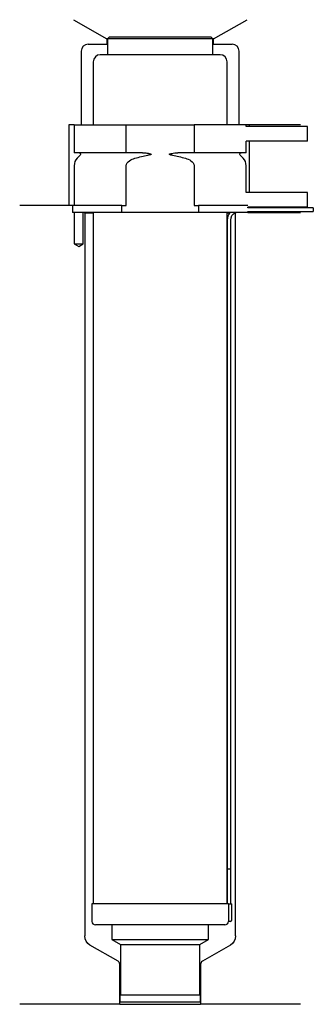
# Model space of a CAD drawing. Header units: inches. Extents: x 28 to 112, y 120 to 401.
import ezdxf

# ---------------------------------------------------------------- set-up
doc = ezdxf.new("R2010")
doc.units = ezdxf.units.IN
for name, color, linetype in [('201', 7, 'Continuous'), ('30', 7, 'Continuous'), ('32', 7, 'Continuous')]:
    doc.layers.add(name, color=color, linetype=linetype)

msp = doc.modelspace()

# ---------------------------------------------------------------- linework, layer by layer
at = {"layer": '201', "color": 113}
for p, q in [((43.4, 401.03), (52.92, 395.53)), ((83.32, 395.53), (92.85, 401.03)), ((47.62, 394.03), (52.92, 394.03)), ((53.12, 395.53), (52.92, 395.53)), ((52.92, 395.53), (52.92, 394.03)), ((52.92, 394.03), (53.12, 394.03)), ((83.32, 395.53), (83.12, 395.53)), ((83.12, 394.03), (83.32, 394.03)), ((83.32, 394.03), (83.32, 395.53)), ((83.32, 394.03), (88.62, 394.03)), ((45.62, 392.03), (45.62, 371.03)), ((90.62, 371.03), (90.62, 392.03)), ((42.12, 371.03), (42.12, 348.03)), ((43.62, 371.03), (42.12, 371.03)), ((108.12, 371.03), (92.62, 371.03)), ((93.42, 371.03), (93.42, 370.53)), ((93.42, 366.33), (93.42, 351.73)), ((42.12, 348.03), (28.12, 348.03)), ((43.12, 348.03), (28.12, 348.03)), ((43.12, 348.03), (43.12, 346.03)), ((43.67, 346.03), (43.67, 337.03)), ((46.17, 337.03), (46.17, 346.03)), ((46.52, 346.03), (46.62, 345.93)), ((46.62, 345.93), (49.07, 345.93)), ((46.62, 345.93), (46.62, 139.59)), ((87.17, 345.93), (87.92, 345.93)), ((89.37, 345.93), (89.62, 345.93)), ((89.62, 345.93), (89.72, 346.03)), ((89.62, 139.59), (89.62, 345.93)), ((93.12, 346.03), (108.12, 346.03)), ((43.67, 337.03), (44.92, 336.31)), ((44.92, 336.31), (46.17, 337.03)), ((56.12, 132.37), (48.12, 136.99)), ((88.12, 136.99), (80.13, 132.37)), ((56.62, 120.08), (56.62, 131.51)), ((79.63, 131.51), (79.63, 120.08)), ((56.62, 120.08), (28.12, 120.08)), ((56.62, 120.08), (79.63, 120.08)), ((108.12, 120.08), (79.63, 120.08))]:
    msp.add_line(p, q, dxfattribs=at)
for centre, radius, start, end in [((47.62, 392.03), 2, 90, 180), ((88.62, 392.03), 2, 0, 90), ((55.62, 131.51), 1, 0, 60), ((80.63, 131.51), 1, 120, 180)]:
    msp.add_arc(centre, radius, start, end, dxfattribs=at)
at = {"layer": '201', "color": 113, "extrusion": (0, 0, -1)}
for centre, start, end in [((-49.62, 139.59), 300, 360), ((-86.62, 139.59), 180, 240)]:
    msp.add_arc(centre, 3, start, end, dxfattribs=at)
at = {"layer": '30', "color": 113}
for p, q in [((53.62, 396.03), (53.12, 395.53)), ((83.12, 395.53), (53.12, 395.53)), ((53.12, 395.53), (53.12, 391.03)), ((82.62, 396.03), (53.62, 396.03)), ((83.12, 395.53), (82.62, 396.03)), ((83.12, 391.03), (83.12, 395.53)), ((85.17, 391.03), (51.07, 391.03)), ((49.07, 389.03), (49.07, 371.03)), ((87.17, 371.03), (87.17, 389.03)), ((43.62, 371.03), (43.62, 363.03)), ((43.62, 371.03), (58.43, 371.03)), ((58.43, 363.03), (58.43, 371.03)), ((58.43, 371.03), (77.82, 371.03)), ((92.62, 371.03), (77.82, 371.03)), ((77.82, 371.03), (77.82, 363.03)), ((92.62, 370.53), (92.62, 371.03)), ((92.62, 363.03), (92.62, 366.33)), ((58.43, 363.03), (43.62, 363.03)), ((63.12, 363.03), (58.43, 363.03)), ((77.82, 363.03), (73.13, 363.03)), ((92.62, 363.03), (77.82, 363.03)), ((45.36, 362.34), (44.5, 361.49)), ((91.74, 361.49), (90.89, 362.34)), ((43.62, 359.37), (43.62, 348.03)), ((58.43, 348.03), (58.43, 359.37)), ((77.82, 359.37), (77.82, 348.03)), ((92.62, 351.73), (92.62, 359.37)), ((43.12, 348.03), (43.12, 346.03)), ((57.22, 348.03), (43.12, 348.03)), ((57.22, 346.03), (43.12, 346.03)), ((43.67, 346.03), (43.67, 337.03)), ((46.17, 337.03), (46.17, 346.03)), ((49.07, 346.03), (49.07, 148.73)), ((57.22, 346.03), (57.22, 348.03)), ((57.22, 348.03), (58.43, 348.03)), ((79.02, 346.03), (57.22, 346.03)), ((77.82, 348.03), (79.02, 348.03)), ((79.02, 348.03), (79.02, 346.03)), ((93.09, 348.03), (79.02, 348.03)), ((93.12, 346.03), (79.02, 346.03)), ((87.17, 148.73), (87.17, 346.03)), ((93.12, 347.33), (93.12, 347.53)), ((111.72, 347.33), (93.12, 347.33)), ((93.12, 346.03), (93.12, 346.33)), ((93.12, 346.33), (111.72, 346.33)), ((111.72, 347.33), (111.72, 346.33)), ((87.22, 343.83), (87.22, 158.73)), ((88.22, 158.73), (88.22, 343.83)), ((43.67, 337.03), (46.17, 337.03)), ((87.22, 158.73), (87.22, 148.73)), ((87.22, 158.73), (88.22, 158.73)), ((87.22, 158.73), (88.22, 158.73)), ((88.22, 148.73), (88.22, 158.73)), ((48.67, 148.73), (48.67, 143.73)), ((87.55, 148.73), (48.67, 148.73)), ((87.55, 148.73), (87.55, 144.23)), ((87.55, 148.73), (88.57, 148.73)), ((88.57, 144.23), (88.57, 148.73)), ((88.07, 143.73), (87.57, 143.73)), ((86.57, 142.73), (49.67, 142.73)), ((54.37, 142.73), (54.37, 138.54)), ((81.87, 138.54), (81.87, 142.73)), ((54.37, 138.54), (56.82, 137.13)), ((54.37, 138.54), (81.87, 138.54)), ((79.43, 137.13), (81.87, 138.54)), ((56.82, 137.13), (56.82, 122.83)), ((56.82, 137.13), (79.43, 137.13)), ((79.43, 122.83), (79.43, 137.13)), ((56.62, 122.83), (79.63, 122.83)), ((56.62, 122.83), (56.62, 120.83)), ((56.62, 120.83), (79.63, 120.83)), ((79.63, 120.83), (79.63, 122.83))]:
    msp.add_line(p, q, dxfattribs=at)
for centre, radius, start, end in [((51.07, 389.03), 2, 90, 180), ((85.17, 389.03), 2, 0, 90), ((46.62, 359.37), 3, 135, 180), ((89.62, 359.37), 3, 0, 45), ((90.72, 343.83), 3.5, 141.0539, 180), ((49.67, 143.73), 1, 180, 270), ((86.57, 143.73), 1, -90, 0), ((88.07, 144.23), 0.5, -90, 0)]:
    msp.add_arc(centre, radius, start, end, dxfattribs=at)
at = {"layer": '30', "color": 113, "extrusion": (0, 0, -1)}
for centre, radius, start, end in [((-45.07, 362.63), 0.4, 90, 225), ((-91.17, 362.63), 0.4, -45, 90), ((-90.72, 343.83), 2.5, 0, 61.6416)]:
    msp.add_arc(centre, radius, start, end, dxfattribs=at)
at = {"layer": '30', "color": 113}
for points, knots in [([(63.12, 363.03), (63.16, 363.03), (63.2, 363.03), (63.74, 363.02), (64.24, 362.98), (64.74, 362.9), (64.93, 362.86), (65.13, 362.83), (65.35, 362.75), (65.37, 362.74), (65.42, 362.72), (65.43, 362.72), (65.47, 362.7), (65.48, 362.69), (65.5, 362.67), (65.51, 362.66), (65.51, 362.65), (65.52, 362.64), (65.52, 362.63), (65.52, 362.63), (65.52, 362.62), (65.52, 362.61), (65.51, 362.6), (65.51, 362.59), (65.49, 362.57), (65.47, 362.56), (65.38, 362.5), (65.29, 362.48), (65.03, 362.41), (64.84, 362.37), (64.64, 362.34)], [0, 0, 0, 0, 0.037532, 0.037532, 0.479326, 0.479326, 0.479326, 0.652283, 0.652283, 0.67679, 0.67679, 0.692908, 0.692908, 0.709848, 0.709848, 0.715998, 0.715998, 0.722254, 0.722254, 0.726798, 0.726798, 0.731321, 0.731321, 0.738696, 0.738696, 0.757525, 0.757525, 0.830443, 0.830443, 1, 1, 1, 1]), ([(71.6, 362.34), (71.32, 362.39), (71, 362.4), (70.71, 362.6), (70.75, 362.69), (70.88, 362.75), (70.95, 362.77), (71.15, 362.83), (71.29, 362.86), (71.99, 362.98), (72.56, 363.03), (73.13, 363.03)], [0, 0, 0, 0, 0.25, 0.25, 0.3125, 0.3125, 0.375, 0.375, 0.5, 0.5, 1, 1, 1, 1]), ([(58.43, 359.37), (58.43, 359.95), (58.87, 360.45), (59.83, 361.1), (60.38, 361.32), (60.93, 361.49)], [0, 0, 0, 0, 0.5, 0.5, 1, 1, 1, 1]), ([(75.31, 361.49), (75.87, 361.32), (76.42, 361.1), (77.37, 360.45), (77.82, 359.95), (77.82, 359.37)], [0, 0, 0, 0, 0.5, 0.5, 1, 1, 1, 1]), ([(87.55, 144.23), (87.55, 144.17), (87.55, 144.12), (87.56, 144.01), (87.56, 143.96), (87.56, 143.87), (87.56, 143.84), (87.56, 143.78), (87.57, 143.76), (87.57, 143.74), (87.57, 143.73), (87.57, 143.73)], [0, 0, 0, 0, 0.207769, 0.207769, 0.415759, 0.415759, 0.624157, 0.624157, 0.834463, 0.834463, 1, 1, 1, 1])]:
    msp.add_open_spline(points, degree=3, knots=knots, dxfattribs=at)
for points in [[(60.93, 361.49), (62.15, 361.86), (63.38, 362.15), (64.64, 362.34)], [(71.6, 362.34), (72.85, 362.15), (74.09, 361.86), (75.31, 361.49)]]:
    msp.add_open_spline(points, degree=3, dxfattribs=at)
at = {"layer": '32', "color": 113}
for p, q in [((110.12, 370.53), (92.59, 370.53)), ((110.12, 366.33), (110.12, 370.53)), ((110.12, 366.33), (92.59, 366.33)), ((110.12, 351.73), (92.59, 351.73)), ((110.12, 347.53), (110.12, 351.73)), ((110.12, 347.53), (93.09, 347.53))]:
    msp.add_line(p, q, dxfattribs=at)

doc.saveas('drawing.dxf')
